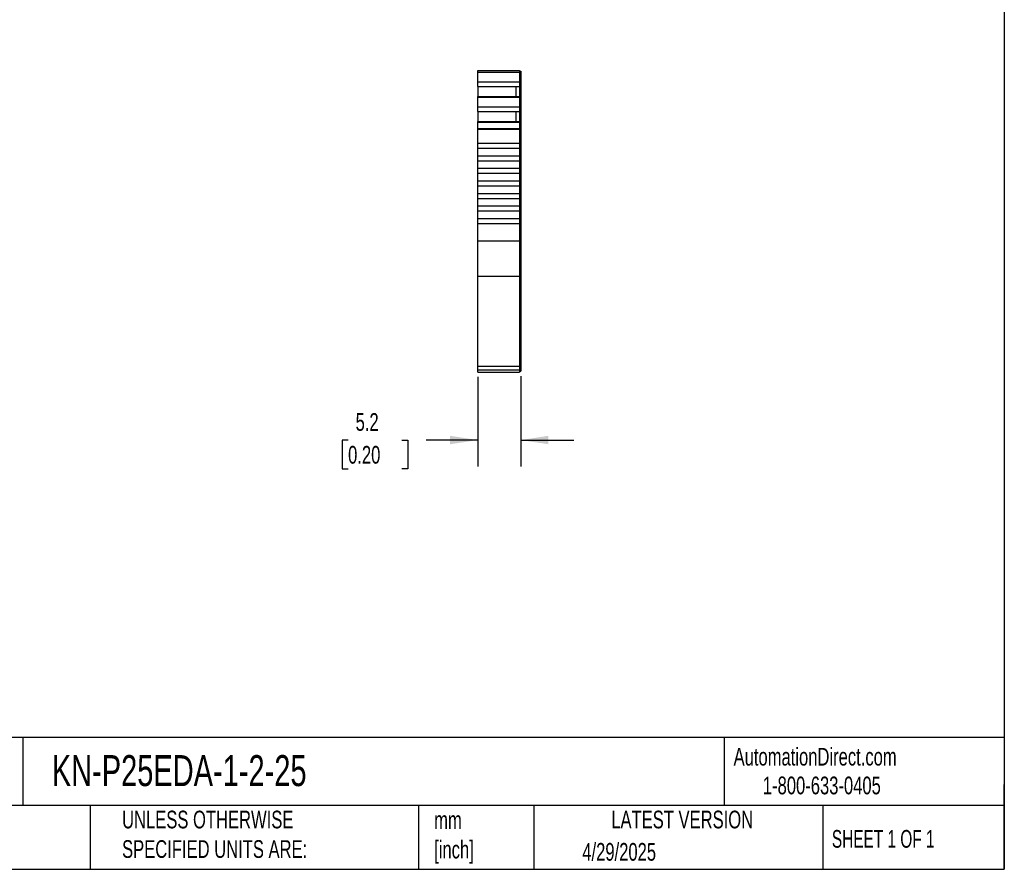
# Model space of a CAD drawing. Header units: millimetres. Extents: x 6 to 273, y 6 to 210.
# Tile 3 of 5: x 155 to 273, y 6 to 108. Entities that reach past the tile are written whole.
import ezdxf

# ---------------------------------------------------------------- set-up
doc = ezdxf.new("R2010")
doc.units = ezdxf.units.MM
doc.linetypes.add('SLD-Solid', pattern=[0])
doc.layers.add('DIMENSIONS', color=140, linetype='SLD-Solid', lineweight=25)
doc.layers.add('TEXT', color=140, linetype='SLD-Solid', lineweight=25)
doc.styles.add('SLDTEXTSTYLE0', font='TXT', dxfattribs={"width": 0.7})
doc.styles.add('SLDTEXTSTYLE1', font='TXT', dxfattribs={"width": 0.65})
doc.dimstyles.new('SLDDIMSTYLE1', dxfattribs={"dimtxt": 2.158008, "dimasz": 3.302, "dimexe": 0, "dimexo": 0.0625, "dimgap": 0.539502, "dimtad": 0, "dimtih": 1, "dimtoh": 1, "dimrnd": 1e-09, "dimzin": 12, "dimdsep": 46, "dimtxsty": 'SLDTEXTSTYLE0', "dimsah": 1, "dimcen": 0.09, "dimadec": 0, "dimazin": 3, "dimtfac": 1, "dimtmove": 0, "dimatfit": 0, "dimfxl": 0, "dimfrac": 2, "dimtolj": 1, "dimtzin": 12, "dimarcsym": 0})

# ---------------------------------------------------------------- blocks, each defined once
blk = doc.blocks.new('_D_3')
at = {"layer": 'DIMENSIONS'}
for p, q in [((210.11, 65.24), (210.11, 54.51)), ((215.26, 65.32), (215.26, 54.51)), ((194.62, 57.68), (193.9, 57.68)), ((193.9, 57.68), (193.9, 54.25)), ((201.03, 57.68), (201.76, 57.68)), ((201.76, 57.68), (201.76, 54.25)), ((210.11, 57.68), (203.96, 57.68)), ((215.26, 57.68), (221.61, 57.68)), ((193.9, 54.25), (194.62, 54.25)), ((201.76, 54.25), (201.03, 54.25))]:
    blk.add_line(p, q, dxfattribs=at)
for points in [[(210.11, 57.68), (206.81, 58.19), (206.81, 57.18)], [(215.26, 57.68), (218.57, 57.18), (218.57, 58.19)]]:
    blk.add_solid(points, dxfattribs=at)
at = {"layer": 'DIMENSIONS', "char_height": 2.117, "attachment_point": 1, "style": 'SLDTEXTSTYLE0'}
for s, insert in [('5.2', (195.52, 60.9)), ('0.20', (194.62, 56.98))]:
    blk.add_mtext(s, dxfattribs=dict(at, insert=insert))

msp = doc.modelspace()

# ---------------------------------------------------------------- linework, layer by layer
for p, q in [((210.114, 101.88), (215.114, 101.88)), ((210.114, 101.658), (210.114, 101.88)), ((210.114, 101.658), (215.114, 101.658)), ((210.114, 100.532), (210.114, 101.658)), ((215.114, 101.88), (215.114, 101.658)), ((215.114, 101.78), (215.264, 101.78)), ((215.114, 101.658), (215.114, 100.532)), ((215.114, 101.632), (215.264, 101.632)), ((215.264, 101.78), (215.264, 101.632)), ((215.264, 101.632), (215.264, 100.575)), ((210.114, 100.532), (215.114, 100.532)), ((210.114, 99.973), (210.114, 100.532)), ((215.114, 100.575), (215.264, 100.575)), ((215.114, 100.532), (215.114, 99.973)), ((215.114, 100.065), (215.264, 100.065)), ((215.114, 100.028), (215.264, 100.028)), ((215.264, 100.575), (215.264, 100.065)), ((215.264, 100.065), (215.264, 100.028)), ((215.264, 100.028), (215.264, 98.665)), ((210.114, 99.973), (215.114, 99.973)), ((210.114, 99.957), (210.114, 99.973)), ((210.114, 99.957), (210.114, 98.766)), ((210.114, 99.957), (214.664, 99.957)), ((214.664, 99.957), (215.114, 99.957)), ((214.664, 99.957), (214.664, 98.766)), ((215.114, 99.973), (215.114, 99.957)), ((215.114, 99.957), (215.114, 98.766)), ((210.114, 98.766), (215.114, 98.766)), ((210.114, 98.696), (210.114, 98.766)), ((210.114, 98.696), (215.114, 98.696)), ((210.114, 97.538), (210.114, 98.696)), ((215.114, 98.766), (215.114, 98.696)), ((215.114, 98.696), (215.114, 97.538)), ((215.114, 98.665), (215.264, 98.665)), ((215.114, 98.601), (215.264, 98.601)), ((215.264, 98.665), (215.264, 98.601)), ((215.264, 98.601), (215.264, 97.581)), ((210.114, 97.538), (215.114, 97.538)), ((210.114, 96.979), (210.114, 97.538)), ((210.114, 96.979), (215.114, 96.979)), ((210.114, 96.963), (210.114, 96.979)), ((210.114, 96.963), (210.114, 95.772)), ((210.114, 96.963), (214.664, 96.963)), ((214.664, 96.963), (215.114, 96.963)), ((214.664, 96.963), (214.664, 95.772)), ((215.114, 97.581), (215.264, 97.581)), ((215.114, 97.538), (215.114, 96.979)), ((215.114, 97.071), (215.264, 97.071)), ((215.114, 97.034), (215.264, 97.034)), ((215.114, 96.979), (215.114, 96.963)), ((215.114, 96.963), (215.114, 95.772)), ((215.264, 97.581), (215.264, 97.071)), ((215.264, 97.071), (215.264, 97.034)), ((215.264, 97.034), (215.264, 95.671)), ((210.114, 95.772), (215.114, 95.772)), ((210.114, 95.702), (210.114, 95.772)), ((210.114, 95.702), (215.114, 95.702)), ((210.114, 94.929), (210.114, 95.702)), ((215.114, 95.772), (215.114, 95.702)), ((215.114, 95.702), (215.114, 94.929)), ((215.114, 95.671), (215.264, 95.671)), ((215.114, 95.608), (215.264, 95.608)), ((215.264, 95.671), (215.264, 95.608)), ((215.264, 95.608), (215.264, 94.903)), ((210.114, 94.929), (215.114, 94.929)), ((210.114, 94.851), (210.114, 94.929)), ((210.114, 94.851), (215.114, 94.851)), ((210.114, 93.18), (210.114, 94.851)), ((215.114, 94.929), (215.114, 94.851)), ((215.114, 94.903), (215.264, 94.903)), ((215.114, 94.851), (215.114, 93.18)), ((215.114, 94.851), (215.264, 94.851)), ((215.264, 94.903), (215.264, 94.851)), ((215.264, 94.851), (215.264, 81.519)), ((210.114, 93.18), (215.114, 93.18)), ((210.114, 92.58), (210.114, 93.18)), ((215.114, 93.18), (215.114, 92.58)), ((210.114, 92.58), (215.114, 92.58)), ((210.114, 91.68), (210.114, 92.58)), ((215.114, 92.58), (215.114, 91.68)), ((210.114, 91.68), (215.114, 91.68)), ((210.114, 91.08), (210.114, 91.68)), ((210.114, 91.08), (215.114, 91.08)), ((210.114, 90.18), (210.114, 91.08)), ((215.114, 91.68), (215.114, 91.08)), ((215.114, 91.08), (215.114, 90.18)), ((210.114, 89.58), (210.114, 90.18)), ((210.114, 90.18), (215.114, 90.18)), ((210.114, 89.58), (215.114, 89.58)), ((210.114, 88.68), (210.114, 89.58)), ((215.114, 90.18), (215.114, 89.58)), ((215.114, 89.58), (215.114, 88.68)), ((210.114, 88.68), (215.114, 88.68)), ((210.114, 88.08), (210.114, 88.68)), ((215.114, 88.68), (215.114, 88.08)), ((210.114, 88.08), (215.114, 88.08)), ((210.114, 87.18), (210.114, 88.08)), ((210.114, 87.18), (215.114, 87.18)), ((210.114, 86.58), (210.114, 87.18)), ((215.114, 88.08), (215.114, 87.18)), ((215.114, 87.18), (215.114, 86.58)), ((210.114, 86.58), (215.114, 86.58)), ((210.114, 85.68), (210.114, 86.58)), ((215.114, 86.58), (215.114, 85.68)), ((210.114, 85.68), (215.114, 85.68)), ((210.114, 85.08), (210.114, 85.68)), ((210.114, 85.08), (215.114, 85.08)), ((210.114, 84.18), (210.114, 85.08)), ((215.114, 85.68), (215.114, 85.08)), ((215.114, 85.08), (215.114, 84.18)), ((210.114, 84.18), (215.114, 84.18)), ((210.114, 83.58), (210.114, 84.18)), ((210.114, 83.58), (215.114, 83.58)), ((210.114, 81.519), (210.114, 83.58)), ((215.114, 84.18), (215.114, 83.58)), ((215.114, 83.58), (215.114, 81.519)), ((210.114, 81.519), (215.114, 81.519)), ((210.114, 77.286), (210.114, 81.519)), ((215.114, 81.519), (215.114, 77.286)), ((215.114, 81.519), (215.264, 81.519)), ((215.264, 81.519), (215.264, 77.371)), ((210.114, 77.286), (215.114, 77.286)), ((210.114, 66.509), (210.114, 77.286)), ((215.114, 77.371), (215.264, 77.371)), ((215.114, 77.286), (215.114, 66.509)), ((215.264, 77.371), (215.264, 66.594)), ((210.114, 66.509), (215.114, 66.509)), ((210.114, 66.07), (210.114, 66.509)), ((210.114, 66.07), (215.114, 66.07)), ((210.114, 65.808), (210.114, 66.07)), ((215.114, 66.594), (215.264, 66.594)), ((215.114, 66.509), (215.114, 66.07)), ((215.114, 66.17), (215.264, 66.17)), ((215.114, 66.07), (215.114, 65.808)), ((215.114, 65.908), (215.264, 65.908)), ((215.114, 65.908), (215.264, 65.908)), ((215.264, 66.594), (215.264, 66.17)), ((215.264, 66.17), (215.264, 65.908)), ((210.114, 65.808), (215.114, 65.808)), ((210.114, 65.808), (215.114, 65.808))]:
    msp.add_line(p, q)
at = {"layer": 'TEXT'}
for p, q in [((273.05, 209.55), (273.05, 6.35)), ((273.05, 22.126), (6.35, 22.126)), ((155.759, 22.126), (155.759, 13.97)), ((239.575, 22.126), (239.575, 13.97)), ((273.05, 6.35), (273.05, 16.51)), ((273.05, 13.97), (6.35, 13.97)), ((163.78, 13.97), (163.78, 6.35)), ((203.024, 13.97), (203.024, 6.35)), ((216.812, 13.97), (216.812, 6.35)), ((251.349, 13.97), (251.349, 6.35)), ((6.35, 6.35), (273.05, 6.35))]:
    msp.add_line(p, q, dxfattribs=at)

# ---------------------------------------------------------------- texts
for s, insert, char_height, attachment_point, style in [('KN-P25EDA-1-2-25', (159.208, 20.006), 3.70417, 1, 'SLDTEXTSTYLE0'), ('AutomationDirect.com', (240.695, 20.877), 2.11667, 1, 'SLDTEXTSTYLE0'), ('1-800-633-0405', (244.192, 17.437), 2.11667, 1, 'SLDTEXTSTYLE0'), ('UNLESS OTHERWISE ^JSPECIFIED UNITS ARE:', (167.608, 13.361), 2.11667, 1, 'SLDTEXTSTYLE0'), ('LATEST VERSION', (234.552, 13.364), 2.11667, 2, 'SLDTEXTSTYLE0'), ('mm^J[inch]', (204.907, 13.297), 2.1167, 1, 'SLDTEXTSTYLE0'), ('SHEET 1 OF 1', (252.441, 11.051), 2.11667, 1, 'SLDTEXTSTYLE1'), ('4/29/2025', (222.613, 9.497), 2.1167, 1, 'SLDTEXTSTYLE0')]:
    msp.add_mtext(s, dxfattribs=dict(at, insert=insert, char_height=char_height, attachment_point=attachment_point, style=style))

# ---------------------------------------------------------------- dimensions: what is measured, and where the dimension line sits
at = {"layer": 'DIMENSIONS'}
dim = msp.add_linear_dim(base=(215.264, 57.685), p1=(210.114, 66.509), p2=(215.264, 66.594), angle=0, dimstyle='SLDDIMSTYLE1', dxfattribs=at)
dim.commit()
dim.dimension.update_dxf_attribs({"geometry": '_D_3', "text_midpoint": (197.828, 57.685), "dimtype": 160})

doc.saveas('drawing.dxf')
